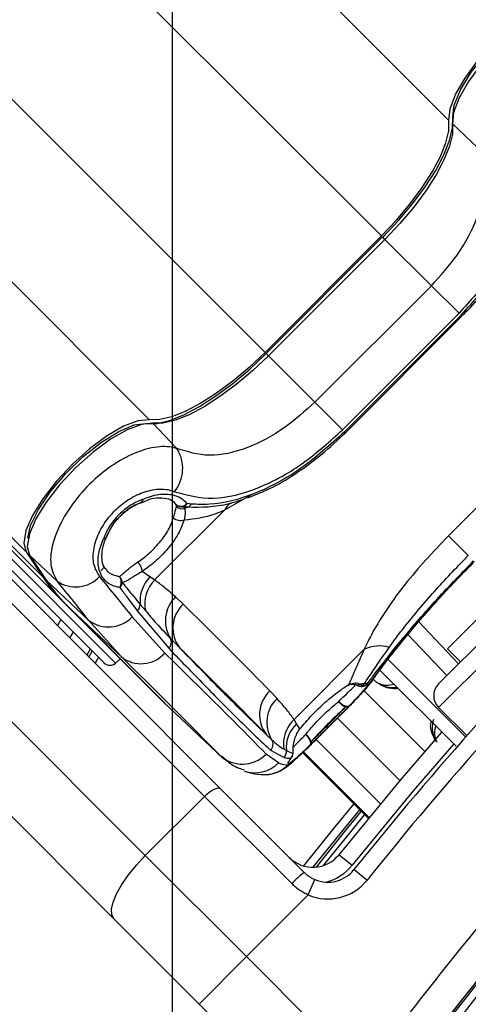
# Model space of a CAD drawing. Header units: millimetres. Extents: x 20 to 22981, y 40 to 19992.
# Tile 67 of 120: x 6602 to 6656, y 14752 to 14869. Entities that reach past the tile are written whole.
import ezdxf

# ---------------------------------------------------------------- set-up
doc = ezdxf.new("R2010")
doc.units = ezdxf.units.MM
doc.header["$LTSCALE"] = 2
doc.layers.add('COMPONENT_GEOMETRY', color=7, linetype='Continuous')
doc.styles.add('SLDTEXTSTYLE0', font='TXT', dxfattribs={"width": 0.75})
doc.dimstyles.new('SLDDIMSTYLE0', dxfattribs={"dimtxt": 100, "dimasz": 6.604, "dimexe": 0, "dimexo": 0.0625, "dimgap": 25, "dimtad": 0, "dimtih": 1, "dimtoh": 1, "dimdec": 0, "dimrnd": 1e-09, "dimzin": 12, "dimdsep": 46, "dimtxsty": 'SLDTEXTSTYLE0', "dimsah": 1, "dimcen": 0.09, "dimadec": 0, "dimazin": 3, "dimtfac": 1, "dimtdec": 0, "dimtofl": 0, "dimtmove": 0, "dimatfit": 3, "dimfxl": 1, "dimfrac": 2, "dimtolj": 1, "dimtzin": 12, "dimarcsym": 0})

# ---------------------------------------------------------------- blocks, each defined once
blk = doc.blocks.new('_D_3')
at = {"layer": 'COMPONENT_GEOMETRY', "color": 7}
for p, q in [((7626.61, 16889.95), (7596.14, 16889.95)), ((7596.14, 16889.95), (7596.14, 16731.2)), ((7993.13, 16889.95), (8023.6, 16889.95)), ((8023.6, 16889.95), (8023.6, 16731.2)), ((6620.49, 11970.81), (6620.49, 16752.27)), ((6938.09, 11970.81), (6938.09, 16752.27)), ((6620.49, 16745.92), (6938.09, 16745.92)), ((6938.09, 16745.92), (7543.59, 16745.92)), ((7596.14, 16731.2), (7626.61, 16731.2)), ((8023.6, 16731.2), (7993.13, 16731.2))]:
    blk.add_line(p, q, dxfattribs=at)
for points in [[(6620.49, 16745.92), (6627.09, 16744.91), (6627.09, 16746.94)], [(6938.09, 16745.92), (6931.49, 16746.94), (6931.49, 16744.91)]]:
    blk.add_solid(points, dxfattribs=at)
at = {"layer": 'COMPONENT_GEOMETRY', "color": 7, "char_height": 100, "attachment_point": 1, "style": 'SLDTEXTSTYLE0'}
for s, insert in [('6.25in', (7626.61, 16860.11)), ('159mm', (7574.04, 16710.49))]:
    blk.add_mtext(s, dxfattribs=dict(at, insert=insert))

msp = doc.modelspace()

# ---------------------------------------------------------------- linework, layer by layer
at = {"color": 8, "linetype": 'Continuous', "lineweight": 25}
for p, q in [((6653.54, 14857.17), (5389.71, 16121)), ((6617.76, 14821.39), (5353.93, 16085.22)), ((6603, 14805.61), (5340.84, 16067.77)), ((6645.48, 14843.38), (6596.13, 14892.73)), ((6631.55, 14829.45), (6582.2, 14878.8)), ((6645.89, 14842.96), (6645.6, 14843.25)), ((6631.97, 14829.04), (6631.68, 14829.33)), ((6687.93, 14822.64), (6652.29, 14787)), ((6626.73, 14810.63), (6630.09, 14812.52)), ((6598.88, 14807.1), (6613.68, 14792.3)), ((6649.92, 14797.24), (6654.68, 14792.22)), ((6610.49, 14793.02), (6610.91, 14793.73)), ((6611.64, 14793), (6611.23, 14792.29)), ((6643.38, 14789.01), (6650.66, 14781.74)), ((6640.21, 14785.72), (6647.68, 14778.25)), ((6637.65, 14783.17), (6645.35, 14775.47)), ((6626.14, 14781.29), (6626.37, 14781.13)), ((6636.04, 14781.6), (6643.91, 14773.73)), ((6644, 14773.84), (6636.14, 14781.7))]:
    msp.add_line(p, q, dxfattribs=at)
at = {"color": 7, "linetype": 'Continuous', "lineweight": 25}
for p, q in [((6604.95, 14802.65), (5565.34, 15842.26)), ((6607.37, 14799.67), (5580.58, 15826.47)), ((6656.97, 14853.92), (6653.97, 14856.77)), ((6645.48, 14843.38), (6631.55, 14829.45)), ((6645.6, 14843.25), (6631.68, 14829.33)), ((6645.89, 14842.96), (6631.97, 14829.04)), ((6651.43, 14837.42), (6645.89, 14842.96)), ((6566.24, 14837.27), (6626.21, 14777.3)), ((6637.51, 14823.5), (6651.43, 14837.42)), ((6651.43, 14837.42), (6654.74, 14834.12)), ((6624.31, 14776.37), (6564.34, 14836.34)), ((6654.74, 14834.12), (6640.81, 14820.19)), ((6641.05, 14819.95), (6654.98, 14833.88)), ((6641.16, 14819.85), (6655.08, 14833.77)), ((6654.98, 14833.88), (6655.08, 14833.77)), ((6557.27, 14829.27), (6617.24, 14769.3)), ((6637.51, 14823.5), (6631.97, 14829.04)), ((6637.51, 14823.5), (6640.81, 14820.19)), ((6685.1, 14822.64), (6652.29, 14789.83)), ((6613.52, 14761.71), (6553.55, 14821.68)), ((6621.01, 14817.96), (6618.16, 14820.97)), ((6653.35, 14794), (6680.93, 14821.58)), ((6653.47, 14807.53), (6667.4, 14821.46)), ((6641.05, 14819.95), (6641.16, 14819.85)), ((6629.51, 14812.06), (6630.85, 14812.63)), ((6616.77, 14811.52), (6616.72, 14811.49)), ((6616.79, 14811.47), (6617.5, 14811.8)), ((6620.94, 14811.25), (6620.66, 14811.53)), ((6620.97, 14811.04), (6620.94, 14811.25)), ((6622.73, 14811.31), (6622.23, 14811.37)), ((6618.34, 14802.24), (6626.73, 14810.63)), ((6622.32, 14810.93), (6621.82, 14811)), ((6621.82, 14811), (6621.96, 14810.77)), ((6612.6, 14807.35), (6612.63, 14807.39)), ((6653.47, 14807.53), (6655.85, 14805.16)), ((6612.31, 14792.34), (6598.21, 14806.43)), ((6603, 14805.61), (6604.95, 14802.65)), ((6603.34, 14805.31), (6605.3, 14802.34)), ((6606.69, 14802.11), (6603.42, 14805.21)), ((6603.42, 14805.21), (6605.37, 14802.25)), ((6611.91, 14803.34), (6612.37, 14803.8)), ((6617.79, 14802.61), (6616.88, 14803.27)), ((6610.5, 14797.4), (6605.37, 14802.25)), ((6618.34, 14802.24), (6617.79, 14802.61)), ((6607.37, 14799.67), (6619.16, 14787.88)), ((6621.76, 14799.35), (6620.85, 14800.21)), ((6607.78, 14799.29), (6619.57, 14787.5)), ((6607.78, 14799.29), (6607.79, 14799.28)), ((6614.34, 14793.08), (6607.79, 14799.28)), ((6607.79, 14799.28), (6619.59, 14787.49)), ((6616.27, 14798.56), (6620.04, 14794.07)), ((6616.62, 14799.32), (6617.25, 14798.58)), ((6606.74, 14796.77), (6607.16, 14797.48)), ((6610.5, 14797.4), (6614.34, 14793.08)), ((6619.58, 14793.5), (6615.69, 14797.85)), ((6608.62, 14796.02), (6608.2, 14795.31)), ((6653.28, 14790.82), (6648.63, 14795.72)), ((6610.67, 14793.97), (6610.26, 14793.26)), ((6643.42, 14793.95), (6635.02, 14785.56)), ((6653.35, 14794), (6654.91, 14792.44)), ((6613.68, 14792.3), (6614.24, 14792.81)), ((6655.53, 14783.48), (6646.18, 14792.83)), ((6654.38, 14782.37), (6645.21, 14791.53)), ((6643.79, 14789.81), (6643.97, 14790.07)), ((6632.99, 14788.06), (6632.13, 14788.98)), ((6642.95, 14789.78), (6643.23, 14789.58)), ((6643.23, 14789.58), (6643.41, 14789.84)), ((6619.57, 14787.5), (6619.59, 14787.49)), ((6626.14, 14781.29), (6619.59, 14787.49)), ((6619.96, 14787.12), (6626.51, 14780.93)), ((6652.29, 14787), (6655.66, 14783.63)), ((6635.33, 14785.06), (6635.02, 14785.56)), ((6635.72, 14784.43), (6635.33, 14785.06)), ((6632.21, 14781.91), (6633.83, 14781.01)), ((6633.82, 14782.01), (6634.11, 14781.84)), ((6633.16, 14780.38), (6631.67, 14781.41)), ((6636.04, 14781.6), (6643.91, 14773.73)), ((6626.21, 14777.3), (6636.23, 14767.28)), ((6624.31, 14776.37), (6617.24, 14769.3)), ((6634.75, 14765.94), (6624.31, 14776.37)), ((6617.24, 14769.3), (6629.34, 14757.21)), ((6640.4, 14769.4), (6641.96, 14768.15)), ((6643.74, 14766.37), (6642.18, 14767.61)), ((6636.72, 14764.59), (6637.5, 14766.43)), ((6636.72, 14764.59), (6629.34, 14757.21)), ((6623.68, 14751.55), (6613.52, 14761.71)), ((6623.68, 14751.55), (6629.34, 14757.21)), ((6629.34, 14757.21), (6643.35, 14743.19)), ((6638.14, 14737.09), (6623.68, 14751.55))]:
    msp.add_line(p, q, dxfattribs=at)
at = {"color": 7, "linetype": 'Continuous', "lineweight": 25, "flags": 128}
for points in [[(6653.54, 14857.17), (6653.67, 14858.55), (6654.32, 14860.28), (6655.46, 14862.25), (6657, 14864.34), (6658.84, 14866.4), (6660.88, 14868.31), (6662.97, 14869.93), (6664.99, 14871.18), (6666.79, 14871.95), (6668.27, 14872.21), (6669.32, 14871.93)], [(6669.72, 14871.51), (6668.67, 14871.79), (6667.19, 14871.53), (6665.39, 14870.76), (6663.38, 14869.52), (6661.29, 14867.89), (6659.26, 14865.99), (6657.41, 14863.93), (6655.87, 14861.84), (6654.74, 14859.87), (6654.09, 14858.14), (6653.97, 14856.77)], [(6653.99, 14857.66), (6654.16, 14859), (6654.92, 14860.84), (6656.21, 14862.93), (6657.93, 14865.11), (6659.95, 14867.19), (6662.12, 14869.03), (6664.25, 14870.47), (6666.19, 14871.4), (6667.55, 14871.73)], [(6645.48, 14843.38), (6647.27, 14845.27), (6648.91, 14847.22), (6650.35, 14849.16), (6651.57, 14851.06), (6652.51, 14852.85), (6653.17, 14854.5), (6653.51, 14855.95), (6653.54, 14857.17)], [(6645.63, 14843.23), (6647.49, 14845.2), (6649.19, 14847.22), (6650.69, 14849.24), (6651.95, 14851.21), (6652.93, 14853.07), (6653.61, 14854.78), (6653.97, 14856.28), (6654, 14857.55)], [(6653.97, 14856.77), (6653.94, 14855.55), (6653.59, 14854.1), (6652.93, 14852.45), (6651.99, 14850.66), (6650.77, 14848.76), (6649.33, 14846.81), (6647.68, 14844.86), (6645.89, 14842.96)], [(6617.38, 14820.93), (6618.65, 14820.96), (6620.15, 14821.32), (6621.86, 14822), (6623.72, 14822.98), (6625.69, 14824.24), (6627.71, 14825.74), (6629.73, 14827.44), (6631.7, 14829.3)], [(6631.55, 14829.45), (6629.66, 14827.66), (6627.71, 14826.02), (6625.77, 14824.58), (6623.87, 14823.36), (6622.08, 14822.42), (6620.43, 14821.76), (6618.98, 14821.42), (6617.76, 14821.39)], [(6631.97, 14829.04), (6630.07, 14827.25), (6628.12, 14825.6), (6626.17, 14824.16), (6624.27, 14822.94), (6622.48, 14822), (6620.83, 14821.34), (6619.38, 14820.99), (6618.16, 14820.97)], [(6617.76, 14821.39), (6616.38, 14821.26), (6614.65, 14820.61), (6612.68, 14819.48), (6610.59, 14817.93), (6608.53, 14816.09), (6606.62, 14814.05), (6605, 14811.96), (6603.75, 14809.94), (6602.98, 14808.14), (6602.72, 14806.66), (6603, 14805.61)], [(6618.16, 14820.97), (6616.79, 14820.84), (6615.06, 14820.19), (6613.09, 14819.06), (6611, 14817.52), (6608.94, 14815.67), (6607.04, 14813.64), (6605.41, 14811.55), (6604.17, 14809.54), (6603.4, 14807.74), (6603.14, 14806.26), (6603.42, 14805.21)], [(6603.19, 14807.22), (6603.53, 14808.74), (6604.47, 14810.68), (6605.9, 14812.81), (6607.74, 14814.98), (6609.82, 14817), (6612, 14818.72), (6614.09, 14820.01), (6615.93, 14820.77), (6617.27, 14820.94)], [(6603.34, 14805.31), (6603.34, 14805.3), (6603.42, 14805.21)], [(6605.3, 14802.34), (6605.3, 14802.33), (6605.37, 14802.25)], [(6644.39, 14790.23), (6644.34, 14790.17), (6643.88, 14789.63)], [(6619.75, 14787.32), (6619.51, 14787.55), (6619.16, 14787.88)], [(6641.61, 14787.18), (6641.51, 14787.12), (6641.38, 14787.1), (6641.22, 14787.12), (6641.04, 14787.18), (6640.86, 14787.28), (6640.68, 14787.41), (6640.51, 14787.56), (6640.37, 14787.73)], [(6619.59, 14787.49), (6619.93, 14787.15), (6619.96, 14787.12)], [(6636.94, 14782.51), (6637, 14782.61), (6637.02, 14782.75), (6637, 14782.91), (6636.94, 14783.08), (6636.84, 14783.27), (6636.72, 14783.44), (6636.56, 14783.61), (6636.39, 14783.76)], [(6640.4, 14769.4), (6647.73, 14778.31), (6652.68, 14784.06)], [(6634.63, 14780.91), (6634.73, 14781.04), (6634.74, 14781.05)], [(6634.91, 14781.52), (6634.92, 14781.6), (6634.92, 14781.66)], [(6624.31, 14776.37), (6624.6, 14776.64), (6624.89, 14776.87), (6625.18, 14777.07), (6625.46, 14777.23), (6625.71, 14777.33), (6625.92, 14777.38), (6626.09, 14777.37), (6626.21, 14777.3)], [(6637.32, 14767.9), (6640.68, 14772.09), (6642.87, 14774.77)], [(6613.52, 14761.71), (6613.25, 14762.19), (6613.21, 14762.88), (6613.4, 14763.74), (6613.81, 14764.73), (6614.43, 14765.83), (6615.23, 14766.99), (6616.18, 14768.16), (6617.24, 14769.3)]]:
    msp.add_lwpolyline(points, dxfattribs=at)
at = {"color": 8, "linetype": 'Continuous', "lineweight": 25, "flags": 128}
for points in [[(6616.92, 14811.87), (6616.91, 14811.72), (6616.87, 14811.6), (6616.81, 14811.53), (6616.79, 14811.52)], [(6612.6, 14807.33), (6612.59, 14807.31), (6612.52, 14807.24), (6612.4, 14807.2), (6612.25, 14807.19)], [(6654.1, 14782.64), (6649.25, 14777.02), (6641.96, 14768.15)], [(6642.16, 14775.48), (6639.9, 14772.72), (6636.17, 14768.05)], [(6643.04, 14774.59), (6641.05, 14772.16), (6637.65, 14767.91)], [(6638.55, 14768.1), (6641.8, 14772.15), (6643.46, 14774.17)]]:
    msp.add_lwpolyline(points, dxfattribs=at)
at = {"color": 7, "linetype": 'Continuous', "lineweight": 25}
for centre, radius, start, end in [((6779.29, 14695.64), 320, 330.2321, 119.7707), ((6779.29, 14695.64), 317, 329.9272, 120.0788), ((6969.78, 14505.15), 399.78, 123.6328, 146.3672), ((6969.78, 14505.15), 398.86, 123.6328, 146.3672), ((6969.78, 14505.15), 394.42, 123.6328, 146.3672), ((6967.1, 14507.83), 416, 128.6435, 141.3565), ((6969.78, 14505.15), 392.33, 123.6328, 146.3672), ((6967.1, 14507.83), 414, 128.6435, 141.3565), ((6617.28, 14815.58), 4.43, 320.9409, 32.4638), ((6616.37, 14812.43), 1, 290.7363, 294.7524), ((6616.42, 14811.88), 0.5, 313.6094, 358.9654), ((6621.51, 14812.05), 0.986, 234.8711, 316.354), ((6621.62, 14811.97), 0.988, 226.5334, 281.2045), ((6621.46, 14811.8), 0.876, 294.1454, 331.2457), ((6621.99, 14811.7), 0.842, 293.7336, 332.5751), ((6621.7, 14811.78), 1.04, 225.3861, 284.2437), ((6623.31, 14808.11), 2.98, 109.3673, 117.0597), ((6621.44, 14810.72), 1.36, 231.2265, 289.1449), ((6612.24, 14807.69), 0.501, 271.1249, 316.4485), ((6611.69, 14807.75), 1, 335.3103, 339.3198), ((6614.93, 14803.03), 1.97, 7.0117, 44.0715), ((6620.8, 14813.08), 18.97, 213.3661, 224.958), ((6621.22, 14812.68), 18.97, 213.3661, 224.958), ((6608.92, 14805.28), 3.87, 234.8547, 317.6163), ((6613.12, 14801.98), 1.24, 329.5397, 33.1068), ((6613.41, 14801.83), 1.11, 3.9865, 48.1302), ((6613.46, 14802.18), 1.1, 311.6023, 345.8674), ((6620.83, 14799.68), 4.22, 136.0423, 184.7912), ((6621.34, 14799.35), 4.16, 136.0351, 190.7076), ((6623.62, 14797.36), 3.98, 134.238, 211.7465), ((6615.6, 14799.34), 1.03, 311.1415, 359.2285), ((6624.46, 14796.51), 3.92, 133.5704, 217.9785), ((6612.84, 14800.52), 3.9, 233.0289, 316.8254), ((6619.39, 14794.79), 0.97, 312.1078, 29.0364), ((6616.74, 14796.01), 3.78, 230.6372, 318.5404), ((6645.2, 14790.22), 4.14, 73.3132, 115.5479), ((6613.01, 14793.05), 1, 225, 312), ((6643.38, 14790.72), 0.878, 271.9493, 312.3977), ((6634.81, 14786.15), 3.91, 133.4089, 217.9868), ((6643.08, 14790.52), 1, 237.9674, 275.7475), ((6643.74, 14785.83), 4.03, 94.715, 101.3437), ((6643.18, 14790.47), 0.892, 273.4667, 312.7804), ((6653.71, 14788.41), 2, 135, 225), ((6635.67, 14785.22), 3.91, 133.2372, 211.7152), ((6641.67, 14788.54), 1.54, 211.7952, 252.7127), ((6641.3, 14787.56), 0.495, 260.3457, 309.7816), ((6637.71, 14782.66), 3.95, 132.8814, 189.5833), ((6638.07, 14782.17), 3.98, 133.4605, 184.758), ((6631.51, 14782.61), 0.998, 314.7363, 33.2219), ((6635.59, 14782.45), 1.54, 17.2978, 58.2273), ((6636.56, 14782.83), 0.496, 320.2072, 9.6234), ((6633.1, 14781.72), 1.01, 315.611, 7.1862), ((6628.84, 14784.2), 3.97, 227.0493, 315.4612), ((6633.91, 14781.62), 1, 315.4317, 354.3945), ((6633.92, 14781.62), 1, 325.3237, 2.3912), ((6968.96, 14504.04), 404, 137.9276, 143.7036), ((6969.78, 14505.15), 400, 138.1529, 146.3672), ((6637.27, 14771.9), 4, 225, 321.3565), ((6639.06, 14770.11), 4, 247.0417, 321.3565), ((6642.69, 14758.7), 10.74, 126.9661, 137.6623), ((6969.78, 14505.15), 400, 139.1474, 146.3672), ((6639.06, 14770.11), 6, 247.0417, 321.3565)]:
    msp.add_arc(centre, radius, start, end, dxfattribs=at)
at = {"color": 8, "linetype": 'Continuous', "lineweight": 25}
for centre, radius, start, end in [((6628.79, 14809.55), 2.33, 126.2239, 152.2358), ((6642.62, 14790.5), 0.79, 251.2505, 294.38), ((6643, 14790.41), 0.861, 238.5936, 285.85), ((6643.08, 14790.51), 0.99, 275.2781, 315.3655), ((6630.34, 14783.15), 3.96, 251.5429, 315.5918), ((6631.48, 14782.95), 3.98, 272.0271, 315.2123), ((6637.27, 14771.9), 6, 285.5484, 321.3565)]:
    msp.add_arc(centre, radius, start, end, dxfattribs=at)
at = {"color": 7, "linetype": 'Continuous', "lineweight": 25}
for centre, major_axis, ratio, start_param, end_param in [((6512.2, 14886.5), (111.67, -111.49), 0.074687, 0.573972, 0.640842), ((6515.02, 14889.32), (114.5, -114.32), 0.072841, 0.573975, 0.640845), ((6516.5, 14890.81), (117.16, -111.66), 0.008717, 0.193012, 0.503673), ((6513.74, 14887.91), (114.33, -108.84), 0.008938, 0.193001, 0.503662), ((6515.02, 14889.32), (119.84, -108.98), 0.055229, 6.15749, 6.224361)]:
    msp.add_ellipse(centre, major_axis=major_axis, ratio=ratio, start_param=start_param, end_param=end_param, dxfattribs=at)
for points, knots in [([(6651.43, 14837.42), (6652.52, 14838.62), (6654.82, 14841.18), (6657.13, 14845.61), (6658.14, 14850.14), (6657.36, 14852.66), (6656.97, 14853.92)], [0, 0, 0, 0, 0.223488, 0.476086, 0.737075, 1, 1, 1, 1]), ([(6662.14, 14854.22), (6662.54, 14852.72), (6663.35, 14849.74), (6661.93, 14844.24), (6658.98, 14838.79), (6656.09, 14835.61), (6654.74, 14834.12)], [0, 0, 0, 0, 0.263204, 0.524727, 0.777185, 1, 1, 1, 1]), ([(6654.98, 14833.88), (6656.52, 14835.59), (6659.61, 14839.01), (6662.63, 14844.71), (6663.76, 14849.14), (6663.65, 14851.48), (6663.62, 14852.2)], [0, 0, 0, 0, 0.2874244, 0.5757206, 0.870977, 1, 1, 1, 1]), ([(6655.21, 14833.92), (6655.41, 14834.12), (6656.43, 14835.13), (6658.17, 14837.16), (6660.2, 14840.01), (6661.57, 14842.29), (6662.08, 14843.55), (6662.19, 14843.83)], [0, 0, 0, 0, 0.064531, 0.339586, 0.628569, 0.91851, 1, 1, 1, 1]), ([(6637.51, 14823.5), (6636.31, 14822.41), (6633.75, 14820.11), (6629.32, 14817.8), (6624.79, 14816.79), (6622.27, 14817.57), (6621.01, 14817.96)], [0, 0, 0, 0, 0.223488, 0.476086, 0.737075, 1, 1, 1, 1]), ([(6620.72, 14812.79), (6622.21, 14812.39), (6625.19, 14811.58), (6630.7, 14813), (6636.14, 14815.95), (6639.32, 14818.84), (6640.81, 14820.19)], [0, 0, 0, 0, 0.263204, 0.524727, 0.777185, 1, 1, 1, 1]), ([(6641.05, 14819.95), (6639.34, 14818.41), (6635.92, 14815.32), (6630.22, 14812.3), (6625.79, 14811.17), (6623.45, 14811.28), (6622.73, 14811.31)], [0, 0, 0, 0, 0.287424, 0.575721, 0.870977, 1, 1, 1, 1]), ([(6630.85, 14812.63), (6631.26, 14812.8), (6632.68, 14813.38), (6635.11, 14814.85), (6638.03, 14816.96), (6640.03, 14818.73), (6641.04, 14819.73), (6641.18, 14819.87)], [0, 0, 0, 0, 0.116475, 0.399092, 0.67854, 0.95547, 1, 1, 1, 1]), ([(6621.01, 14817.96), (6620.73, 14818.03), (6619.77, 14818.28), (6617.74, 14818.1), (6614.96, 14817.04), (6612.15, 14815.21), (6609.55, 14812.75), (6607.42, 14809.81), (6606.1, 14806.76), (6605.74, 14803.96), (6606.38, 14802.73), (6606.69, 14802.11)], [0, 0, 0, 0, 0.049826, 0.167561, 0.280578, 0.391781, 0.505299, 0.624319, 0.748663, 0.874604, 1, 1, 1, 1]), ([(6611.78, 14802.67), (6611.51, 14803.12), (6610.97, 14804.03), (6611, 14805.98), (6611.69, 14808.04), (6612.98, 14809.98), (6614.65, 14811.54), (6616.51, 14812.62), (6618.41, 14813.15), (6619.82, 14813.12), (6620.51, 14812.87), (6620.72, 14812.79)], [0, 0, 0, 0, 0.128283, 0.2558958, 0.3797538, 0.4964883, 0.6073066, 0.7167243, 0.8296467, 0.9490939, 1, 1, 1, 1]), ([(6616.92, 14811.87), (6616.99, 14811.9), (6617.71, 14812.23), (6619.11, 14812.6), (6620.64, 14812.47), (6621.66, 14812), (6622.05, 14811.57), (6622.23, 14811.37)], [0, 0, 0, 0, 0.028104, 0.329399, 0.630932, 0.832233, 1, 1, 1, 1]), ([(6616.92, 14811.87), (6616.88, 14811.86), (6616.34, 14811.66), (6615.28, 14811.11), (6613.87, 14809.92), (6612.81, 14808.53), (6612.42, 14807.6), (6612.25, 14807.19)], [0, 0, 0, 0, 0.023022, 0.27511, 0.528003, 0.796138, 1, 1, 1, 1]), ([(6616.77, 14811.52), (6616.7, 14811.49), (6616.13, 14811.28), (6615.09, 14810.7), (6613.84, 14809.54), (6613.02, 14808.37), (6612.72, 14807.64), (6612.6, 14807.35)], [0, 0, 0, 0, 0.040118, 0.323375, 0.584277, 0.834681, 1, 1, 1, 1]), ([(6612.6, 14807.35), (6612.86, 14807.91), (6613.38, 14809.01), (6614.72, 14810.41), (6615.92, 14811.18), (6616.61, 14811.46), (6616.77, 14811.52)], [0, 0, 0, 0, 0.3101487, 0.6161475, 0.9098568, 1, 1, 1, 1]), ([(6617.5, 14811.8), (6617.5, 14811.8), (6618.01, 14812.04), (6618.95, 14812.11), (6620.08, 14811.98), (6620.65, 14811.65), (6620.83, 14811.35), (6620.87, 14811.28)], [0, 0, 0, 0, 0.000199, 0.294991, 0.595775, 0.908037, 1, 1, 1, 1]), ([(6628.76, 14811.81), (6628.26, 14811.64), (6626, 14810.89), (6623.93, 14810.91), (6622.32, 14810.93)], [0, 0, 0, 0, 0.222458, 1, 1, 1, 1]), ([(6620.59, 14809.66), (6620.65, 14809.86), (6620.83, 14810.49), (6620.91, 14810.82), (6620.97, 14811.04)], [0, 0, 0, 0, 0.311755, 1, 1, 1, 1]), ([(6621.96, 14810.77), (6621.99, 14810.55), (6622.03, 14810.24), (6621.92, 14809.63), (6621.89, 14809.44)], [0, 0, 0, 0, 0.700505, 1, 1, 1, 1]), ([(6621.89, 14809.44), (6623.14, 14809.57), (6624.72, 14809.73), (6626.39, 14810.48), (6626.73, 14810.63)], [0, 0, 0, 0, 0.79237, 1, 1, 1, 1]), ([(6616.34, 14804.4), (6616.56, 14804.54), (6616.99, 14804.84), (6617.65, 14805.38), (6618.32, 14806.02), (6618.96, 14806.72), (6619.53, 14807.46), (6620, 14808.21), (6620.38, 14808.95), (6620.52, 14809.42), (6620.59, 14809.66)], [0, 0, 0, 0, 0.1111199, 0.2246679, 0.3521543, 0.4833377, 0.6105776, 0.7415102, 0.8688859, 1, 1, 1, 1]), ([(6621.89, 14809.44), (6621.68, 14808.88), (6621.28, 14807.76), (6619.99, 14806), (6618.47, 14804.41), (6617.39, 14803.63), (6616.88, 14803.27)], [0, 0, 0, 0, 0.259902, 0.517867, 0.775557, 1, 1, 1, 1]), ([(6614.18, 14801.35), (6614.01, 14801.38), (6613.32, 14801.49), (6612.49, 14802), (6611.78, 14803.07), (6611.51, 14804.46), (6611.75, 14805.98), (6612.13, 14806.9), (6612.25, 14807.19)], [0, 0, 0, 0, 0.075381, 0.307278, 0.457792, 0.683201, 0.897773, 1, 1, 1, 1]), ([(6612.59, 14803.5), (6612.54, 14803.54), (6612.27, 14803.74), (6612.05, 14804.44), (6612.04, 14805.69), (6612.3, 14806.74), (6612.59, 14807.3), (6612.61, 14807.33)], [0, 0, 0, 0, 0.076775, 0.384093, 0.673994, 0.981762, 1, 1, 1, 1]), ([(6653.47, 14807.53), (6651.66, 14805.61), (6648.96, 14802.73), (6646.11, 14798.8), (6644.46, 14796.16), (6643.73, 14794.61), (6643.42, 14793.95)], [0, 0, 0, 0, 0.419372, 0.626845, 0.841167, 1, 1, 1, 1]), ([(6614.15, 14802.66), (6614.25, 14802.72), (6614.55, 14802.93), (6615.16, 14803.54), (6615.95, 14804.11), (6616.34, 14804.4)], [0, 0, 0, 0, 0.181902, 0.586109, 1, 1, 1, 1]), ([(6656.55, 14804.46), (6655, 14802.86), (6651.89, 14799.66), (6648.06, 14795.16), (6645.17, 14791.48), (6644.32, 14790.25), (6643.88, 14789.63)], [0, 0, 0, 0, 0.246039, 0.493344, 0.74369, 1, 1, 1, 1]), ([(6643.97, 14790.07), (6644.26, 14790.46), (6645.22, 14791.75), (6647.66, 14794.86), (6651.67, 14799.57), (6654.88, 14802.87), (6656.48, 14804.53)], [0, 0, 0, 0, 0.129083, 0.424338, 0.712561, 1, 1, 1, 1]), ([(6644.39, 14790.23), (6644.41, 14790.27), (6644.53, 14790.44), (6645.01, 14791.12), (6645.92, 14792.35), (6647.26, 14794.05), (6648.91, 14796.08), (6650.85, 14798.35), (6653.02, 14800.75), (6654.9, 14802.75), (6656.05, 14803.89), (6656.4, 14804.23)], [0, 0, 0, 0, 0.030064, 0.144524, 0.276009, 0.411471, 0.546229, 0.679621, 0.812433, 0.944232, 1, 1, 1, 1]), ([(6646.39, 14794.18), (6646.77, 14794.7), (6648.14, 14796.58), (6651.05, 14800.12), (6654.07, 14803.37), (6655.64, 14804.94), (6655.85, 14805.16)], [0, 0, 0, 0, 0.159037, 0.579884, 0.943274, 1, 1, 1, 1]), ([(6616.88, 14803.27), (6616.48, 14803.02), (6615.67, 14802.52), (6614.98, 14802.07), (6614.63, 14801.95), (6614.52, 14801.91)], [0, 0, 0, 0, 0.402486, 0.811277, 1, 1, 1, 1]), ([(6614.52, 14801.91), (6614.71, 14801.67), (6615.43, 14800.77), (6616.12, 14799.94), (6616.62, 14799.32)], [0, 0, 0, 0, 0.261932, 1, 1, 1, 1]), ([(6620.85, 14800.21), (6620.4, 14800.61), (6619.6, 14801.32), (6618.73, 14801.96), (6618.34, 14802.24)], [0, 0, 0, 0, 0.558599, 1, 1, 1, 1]), ([(6614.18, 14801.35), (6614.46, 14800.99), (6615.17, 14800.04), (6615.85, 14799.13), (6616.27, 14798.56)], [0, 0, 0, 0, 0.3812912, 1, 1, 1, 1]), ([(6617.25, 14798.58), (6617.68, 14798.07), (6618.68, 14796.89), (6619.68, 14795.85), (6620.24, 14795.26)], [0, 0, 0, 0, 0.437506, 1, 1, 1, 1]), ([(6632.13, 14788.98), (6631.26, 14789.86), (6629.24, 14791.92), (6626.04, 14795.13), (6623.45, 14797.7), (6622.02, 14799.1), (6621.76, 14799.35)], [0, 0, 0, 0, 0.253188, 0.590242, 0.927296, 1, 1, 1, 1]), ([(6620.24, 14795.26), (6620.45, 14795.05), (6620.84, 14794.66), (6621.21, 14794.27), (6621.38, 14794.1)], [0, 0, 0, 0, 0.550084, 1, 1, 1, 1]), ([(6620.04, 14794.07), (6621.6, 14792.46), (6624.71, 14789.24), (6628.04, 14785.89), (6630.55, 14783.43), (6631.65, 14782.42), (6632.21, 14781.91)], [0, 0, 0, 0, 0.287942, 0.575885, 0.787474, 1, 1, 1, 1]), ([(6631.73, 14783.74), (6630.69, 14784.74), (6628.79, 14786.54), (6625.11, 14790.24), (6622.5, 14792.94), (6621.38, 14794.1)], [0, 0, 0, 0, 0.411197, 0.74781, 1, 1, 1, 1]), ([(6621.38, 14794.1), (6621.63, 14793.85), (6623.06, 14792.45), (6625.65, 14789.88), (6628.85, 14786.68), (6630.87, 14784.62), (6631.73, 14783.74)], [0, 0, 0, 0, 0.072703, 0.409757, 0.746813, 1, 1, 1, 1]), ([(6643.42, 14793.95), (6643.06, 14793.17), (6642.34, 14791.58), (6641.83, 14790.34), (6641.58, 14789.77), (6641.57, 14789.75)], [0, 0, 0, 0, 0.484656, 0.983086, 1, 1, 1, 1]), ([(6643.41, 14789.84), (6643.59, 14790.11), (6644.33, 14791.21), (6645.5, 14792.9), (6646.39, 14794.18)], [0, 0, 0, 0, 0.238761, 1, 1, 1, 1]), ([(6638.9, 14784.41), (6639.02, 14784.53), (6639.62, 14785.12), (6640.73, 14786.24), (6642.05, 14787.58), (6643.19, 14788.78), (6643.86, 14789.5), (6644.25, 14790.05), (6644.38, 14790.23)], [0, 0, 0, 0, 0.052378, 0.252034, 0.454534, 0.663808, 0.890149, 1, 1, 1, 1]), ([(6635.72, 14784.43), (6636.18, 14784.98), (6637.1, 14786.07), (6638.76, 14787.66), (6640.34, 14788.94), (6641.18, 14789.5), (6641.57, 14789.75)], [0, 0, 0, 0, 0.258525, 0.516611, 0.775905, 1, 1, 1, 1]), ([(6641.42, 14789.59), (6641.45, 14789.61), (6641.71, 14789.8), (6642.11, 14789.82), (6642.3, 14789.75), (6642.36, 14789.73)], [0, 0, 0, 0, 0.106231, 0.734444, 1, 1, 1, 1]), ([(6641.57, 14789.75), (6641.83, 14789.84), (6642.35, 14790.03), (6642.75, 14789.86), (6642.95, 14789.78)], [0, 0, 0, 0, 0.50292, 1, 1, 1, 1]), ([(6643.79, 14789.81), (6643.8, 14789.81), (6643.89, 14789.81), (6643.79, 14789.59), (6643.27, 14788.94), (6642.56, 14788.17), (6641.87, 14787.45), (6641.61, 14787.18)], [0, 0, 0, 0, 0.059371, 0.368067, 0.547994, 0.831013, 1, 1, 1, 1]), ([(6642.33, 14789.76), (6642.39, 14789.74), (6642.49, 14789.71), (6642.51, 14789.69), (6642.52, 14789.69)], [0, 0, 0, 0, 0.582055, 1, 1, 1, 1]), ([(6643.17, 14789.53), (6643.16, 14789.52), (6643.1, 14789.51), (6642.96, 14789.51), (6642.85, 14789.56), (6642.83, 14789.57)], [0, 0, 0, 0, 0.130157, 0.847884, 1, 1, 1, 1]), ([(6645.18, 14789.83), (6645.24, 14789.79), (6645.53, 14789.62), (6646.26, 14789.38), (6646.91, 14789.35), (6647.28, 14789.45), (6647.3, 14789.45)], [0, 0, 0, 0, 0.081369, 0.39528, 0.980228, 1, 1, 1, 1]), ([(6635.02, 14785.56), (6634.74, 14785.94), (6634.1, 14786.82), (6633.39, 14787.62), (6632.99, 14788.06)], [0, 0, 0, 0, 0.441401, 1, 1, 1, 1]), ([(6636.39, 14783.76), (6636.49, 14783.88), (6636.9, 14784.39), (6637.78, 14785.37), (6639.1, 14786.68), (6639.94, 14787.38), (6640.37, 14787.73)], [0, 0, 0, 0, 0.089932, 0.383867, 0.69008, 1, 1, 1, 1]), ([(6636.94, 14782.51), (6637.23, 14782.79), (6637.9, 14783.43), (6639.12, 14784.64), (6640.42, 14785.95), (6641.22, 14786.77), (6641.58, 14787.15), (6641.61, 14787.18)], [0, 0, 0, 0, 0.199795, 0.468728, 0.722945, 0.976363, 1, 1, 1, 1]), ([(6641.21, 14787.08), (6640.79, 14786.69), (6639.94, 14785.91), (6638.57, 14784.55), (6637.61, 14783.54), (6637.16, 14783.03), (6637.05, 14782.91)], [0, 0, 0, 0, 0.309754, 0.61629, 0.910258, 1, 1, 1, 1]), ([(6637.05, 14782.91), (6637.37, 14783.22), (6638.04, 14783.86), (6639.2, 14785.02), (6640.32, 14786.15), (6640.93, 14786.78), (6641.21, 14787.08)], [0, 0, 0, 0, 0.248204, 0.515153, 0.766575, 1, 1, 1, 1]), ([(6651.69, 14785.55), (6651.6, 14785.18), (6651.45, 14784.55), (6651.66, 14783.64), (6651.89, 14783.1), (6652.07, 14782.9), (6652.1, 14782.86)], [0, 0, 0, 0, 0.456921, 0.767867, 0.959152, 1, 1, 1, 1]), ([(6631.55, 14779), (6631.75, 14779), (6632.24, 14779), (6632.94, 14779.22), (6633.55, 14779.51), (6634.05, 14779.84), (6634.61, 14780.27), (6635.37, 14780.95), (6636.49, 14782.02), (6637.7, 14783.21), (6638.53, 14784.04), (6638.9, 14784.41)], [0, 0, 0, 0, 0.050997, 0.125073, 0.189728, 0.25287, 0.348429, 0.528359, 0.704724, 0.870802, 1, 1, 1, 1]), ([(6638.93, 14784.43), (6638.45, 14783.95), (6637.44, 14782.96), (6636.11, 14781.65), (6635.03, 14780.65), (6634.47, 14780.2), (6634.34, 14780.16), (6634.3, 14780.15)], [0, 0, 0, 0, 0.20213, 0.419969, 0.648499, 0.890593, 1, 1, 1, 1]), ([(6634.91, 14781.52), (6634.91, 14781.97), (6634.91, 14782.79), (6635.32, 14783.87), (6635.66, 14784.35), (6635.72, 14784.43)], [0, 0, 0, 0, 0.512573, 0.919491, 1, 1, 1, 1]), ([(6631.73, 14783.74), (6631.85, 14783.63), (6632.06, 14783.43), (6632.25, 14783.25), (6632.34, 14783.16)], [0, 0, 0, 0, 0.550084, 1, 1, 1, 1]), ([(6632.34, 14783.16), (6632.62, 14782.91), (6633.12, 14782.46), (6633.6, 14782.14), (6633.82, 14782.01)], [0, 0, 0, 0, 0.562494, 1, 1, 1, 1]), ([(6634.11, 14781.84), (6634.34, 14781.73), (6634.63, 14781.59), (6634.87, 14781.53), (6634.91, 14781.52)], [0, 0, 0, 0, 0.823891, 1, 1, 1, 1]), ([(6636.94, 14782.51), (6636.87, 14782.44), (6636.31, 14781.9), (6635.39, 14781.04), (6634.65, 14780.41), (6634.28, 14780.22), (6634.28, 14780.39), (6634.54, 14780.78), (6634.63, 14780.91)], [0, 0, 0, 0, 0.033536, 0.263615, 0.49388, 0.646507, 0.874374, 1, 1, 1, 1]), ([(6626.43, 14781.17), (6626.58, 14781.02), (6627.13, 14780.44), (6628.02, 14779.84), (6628.89, 14779.61), (6629.11, 14779.55)], [0, 0, 0, 0, 0.214804, 0.803734, 1, 1, 1, 1]), ([(6633.83, 14781.01), (6634, 14780.98), (6634.29, 14780.93), (6634.53, 14780.92), (6634.63, 14780.91)], [0, 0, 0, 0, 0.618367, 1, 1, 1, 1]), ([(6634.56, 14780.76), (6634.56, 14780.76), (6634.55, 14780.74), (6634.6, 14780.84), (6634.72, 14781), (6634.77, 14781.08)], [0, 0, 0, 0, 0.0746917, 0.5688037, 1, 1, 1, 1]), ([(6629.11, 14779.38), (6629.29, 14779.33), (6629.88, 14779.15), (6630.66, 14778.98), (6631.4, 14778.97), (6631.59, 14778.97)], [0, 0, 0, 0, 0.248109, 0.809538, 1, 1, 1, 1]), ([(6636.23, 14767.28), (6636.32, 14767.2), (6636.5, 14767.02), (6636.81, 14766.8), (6637.14, 14766.59), (6637.38, 14766.48), (6637.5, 14766.43)], [0, 0, 0, 0, 0.244058, 0.490369, 0.743918, 1, 1, 1, 1]), ([(6636.72, 14764.59), (6636.54, 14764.67), (6636.18, 14764.84), (6635.68, 14765.15), (6635.19, 14765.52), (6634.9, 14765.8), (6634.75, 14765.94)], [0, 0, 0, 0, 0.244552, 0.491194, 0.744455, 1, 1, 1, 1])]:
    msp.add_open_spline(points, degree=3, knots=knots, dxfattribs=at)
at = {"color": 8, "linetype": 'Continuous', "lineweight": 25}
for points, knots in [([(6612.55, 14803.49), (6612.57, 14803.47), (6612.82, 14803.09), (6613.4, 14802.81), (6614.01, 14802.69), (6614.15, 14802.66)], [0, 0, 0, 0, 0.033096, 0.763051, 1, 1, 1, 1]), ([(6644.51, 14790.38), (6644.55, 14790.32), (6644.67, 14790.16), (6644.99, 14789.94), (6645.47, 14789.73), (6646.17, 14789.62), (6646.65, 14789.72), (6646.95, 14789.79)], [0, 0, 0, 0, 0.064843, 0.194247, 0.36321, 0.600804, 1, 1, 1, 1]), ([(6643.88, 14789.63), (6643.71, 14789.41), (6643.37, 14788.97), (6642.18, 14787.71), (6640.68, 14786.18), (6639.51, 14785.01), (6638.96, 14784.46), (6638.93, 14784.43)], [0, 0, 0, 0, 0.256719, 0.511781, 0.75624, 0.986432, 1, 1, 1, 1]), ([(6640.37, 14787.73), (6640.59, 14787.95), (6641.2, 14788.54), (6641.84, 14789.15), (6642.35, 14789.66), (6642.4, 14789.73), (6642.43, 14789.77)], [0, 0, 0, 0, 0.182139, 0.488066, 0.682943, 1, 1, 1, 1]), ([(6647.49, 14789.26), (6647.12, 14789.24), (6646.51, 14789.2), (6645.75, 14789.49), (6645.41, 14789.69), (6645.34, 14789.73)], [0, 0, 0, 0, 0.536909, 0.901806, 1, 1, 1, 1]), ([(6652.11, 14782.88), (6652.05, 14782.95), (6651.81, 14783.23), (6651.51, 14783.89), (6651.29, 14784.67), (6651.38, 14785.15), (6651.42, 14785.33)], [0, 0, 0, 0, 0.097436, 0.355754, 0.751941, 1, 1, 1, 1]), ([(6651.94, 14784.81), (6651.87, 14784.51), (6651.75, 14784.01), (6651.86, 14783.32), (6652.04, 14782.97), (6652.1, 14782.86)], [0, 0, 0, 0, 0.5070868, 0.8412642, 1, 1, 1, 1]), ([(6634.97, 14782.29), (6635.04, 14782.36), (6635.31, 14782.63), (6635.87, 14783.22), (6636.33, 14783.7), (6636.39, 14783.76)], [0, 0, 0, 0, 0.2325052, 0.9025617, 1, 1, 1, 1])]:
    msp.add_open_spline(points, degree=3, knots=knots, dxfattribs=at)

# ---------------------------------------------------------------- dimensions: what is measured, and where the dimension line sits
at = {"layer": 'COMPONENT_GEOMETRY', "color": 7}
dim = msp.add_linear_dim(base=(6938.09, 16745.92), p1=(6620.49, 11968.27), p2=(6938.09, 11968.27), dimstyle='SLDDIMSTYLE0', dxfattribs=at)
dim.commit()
dim.dimension.update_dxf_attribs({"geometry": '_D_3', "text_midpoint": (7809.87, 16745.92), "dimtype": 160})

doc.saveas('drawing.dxf')
